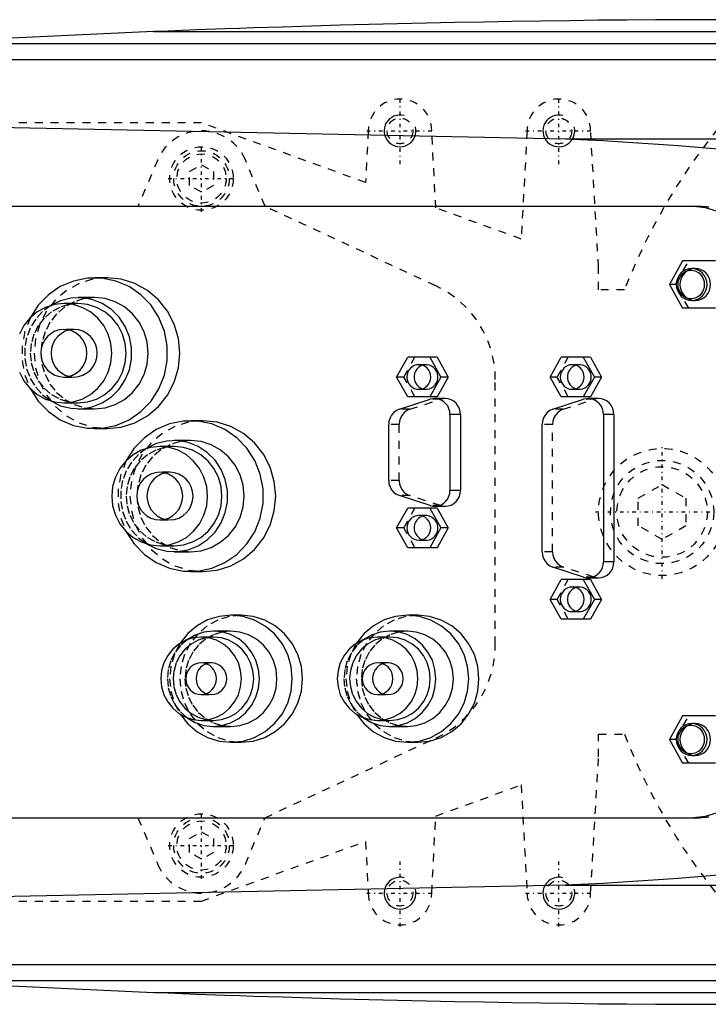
# Model space of a CAD drawing. Extents: x -502 to 168, y -90 to 90.
# Tile 7 of 13: x -348 to -261, y -62 to 62. Entities that reach past the tile are written whole.
import ezdxf

# ---------------------------------------------------------------- set-up
doc = ezdxf.new("R2010")
doc.units = 0
doc.linetypes.add('CENTER', pattern=[1.5, 0.45, -0.5, 0.05, -0.5])
doc.linetypes.add('DASHED', pattern=[2, 1, -1])
for name, color, linetype in [('AM_0', 7, 'CONTINUOUS'), ('AM_10', 7, 'CONTINUOUS'), ('AM_3', 7, 'DASHED'), ('AM_7', 7, 'CENTER')]:
    doc.layers.add(name, color=color, linetype=linetype)

msp = doc.modelspace()

# ---------------------------------------------------------------- linework, layer by layer
at = {"layer": 'AM_0', "color": 7, "linetype": 'CONTINUOUS'}
for p, q in [((-331.04, 60.5), (-362.76, 59)), ((-331.04, 60.5), (-185.14, 60.5)), ((-362.76, 59), (-152.3, 59)), ((-394.4, 57), (-142.93, 57)), ((-398.5, 49.45), (-279.16, 47)), ((-279.16, 47), (-246.87, 47)), ((-350.34, 38.5), (-262.3, 38.5)), ((-264.41, 31.65), (-266.08, 28.65)), ((-260.29, 31.65), (-264.41, 31.65)), ((-262.82, 30.65), (-263.27, 30.65)), ((-336.9, 29.5), (-338.46, 29.5)), ((-266.08, 28.65), (-264.41, 25.65)), ((-340.53, 26.25), (-342.34, 26.25)), ((-338.46, 27), (-340.53, 27)), ((-263.27, 26.65), (-262.82, 26.65)), ((-260.29, 25.65), (-264.41, 25.65)), ((-300.43, 17), (-299.03, 19.5)), ((-295.34, 19.5), (-299.03, 19.5)), ((-296.24, 19.5), (-294.85, 17)), ((-295.34, 19.5), (-293.94, 17)), ((-281.11, 17), (-279.71, 19.5)), ((-276.02, 19.5), (-279.71, 19.5)), ((-276.93, 19.5), (-275.53, 17)), ((-276.02, 19.5), (-274.62, 17)), ((-299.03, 14.5), (-300.43, 17)), ((-294.85, 17), (-296.24, 14.5)), ((-293.94, 17), (-295.34, 14.5)), ((-293.94, 17), (-294.85, 17)), ((-279.71, 14.5), (-281.11, 17)), ((-275.53, 17), (-276.93, 14.5)), ((-274.62, 17), (-276.02, 14.5)), ((-274.62, 17), (-275.53, 17)), ((-342.34, 13.75), (-340.53, 13.75)), ((-300.08, 12.94), (-296.21, 14.19)), ((-295.34, 14.5), (-299.03, 14.5)), ((-294.32, 14.28), (-295.64, 14.28)), ((-280.76, 12.94), (-276.89, 14.19)), ((-276.02, 14.5), (-279.71, 14.5)), ((-275, 14.28), (-276.32, 14.28)), ((-340.53, 13), (-338.46, 13)), ((-324.83, 11.5), (-326.38, 11.5)), ((-293.71, 12.28), (-293.71, 2.72)), ((-292.39, 12.28), (-293.71, 12.28)), ((-292.39, 12.28), (-292.39, 2.72)), ((-274.39, 12.28), (-274.39, -6.28)), ((-273.07, 12.28), (-274.39, 12.28)), ((-273.07, 12.28), (-273.07, -6.28)), ((-338.46, 10.5), (-336.9, 10.5)), ((-301.43, 3.97), (-301.43, 11.03)), ((-282.11, -5.03), (-282.11, 11.03)), ((-326.38, 9), (-328.45, 9)), ((-328.45, 8.25), (-330.26, 8.25)), ((-292.39, 2.72), (-293.71, 2.72)), ((-296.21, 0.81), (-300.08, 2.06)), ((-300.43, -2), (-299.03, 0.5)), ((-295.34, 0.5), (-299.03, 0.5)), ((-296.24, 0.5), (-294.85, -2)), ((-295.64, 0.72), (-294.32, 0.72)), ((-295.34, 0.5), (-293.94, -2)), ((-299.03, -4.5), (-300.43, -2)), ((-294.85, -2), (-296.24, -4.5)), ((-293.94, -2), (-295.34, -4.5)), ((-293.94, -2), (-294.85, -2)), ((-330.26, -4.25), (-328.45, -4.25)), ((-295.34, -4.5), (-299.03, -4.5)), ((-328.45, -5), (-326.38, -5)), ((-276.89, -8.19), (-280.76, -6.94)), ((-273.07, -6.28), (-274.39, -6.28)), ((-326.38, -7.5), (-324.83, -7.5)), ((-281.11, -11), (-279.71, -8.5)), ((-276.02, -8.5), (-279.71, -8.5)), ((-276.93, -8.5), (-275.53, -11)), ((-276.32, -8.28), (-275, -8.28)), ((-276.02, -8.5), (-274.62, -11)), ((-279.71, -13.5), (-281.11, -11)), ((-275.53, -11), (-276.93, -13.5)), ((-274.62, -11), (-276.02, -13.5)), ((-274.62, -11), (-275.53, -11)), ((-320, -13), (-321.29, -13)), ((-297.78, -13), (-299.08, -13)), ((-276.02, -13.5), (-279.71, -13.5)), ((-323.49, -15.75), (-325.05, -15.75)), ((-321.29, -15), (-323.49, -15)), ((-301.28, -15.75), (-302.83, -15.75)), ((-299.08, -15), (-301.28, -15)), ((-264.41, -25.65), (-266.08, -28.65)), ((-260.29, -25.65), (-264.41, -25.65)), ((-325.05, -26.25), (-323.49, -26.25)), ((-323.49, -27), (-321.29, -27)), ((-302.83, -26.25), (-301.28, -26.25)), ((-301.28, -27), (-299.08, -27)), ((-262.82, -26.65), (-263.27, -26.65)), ((-321.29, -29), (-320, -29)), ((-299.08, -29), (-297.78, -29)), ((-266.08, -28.65), (-264.41, -31.65)), ((-263.27, -30.65), (-262.82, -30.65)), ((-260.29, -31.65), (-264.41, -31.65)), ((-350.34, -38.5), (-262.3, -38.5)), ((-279.16, -47), (-398.5, -49.45)), ((-279.16, -47), (-246.87, -47)), ((-394.4, -57), (-142.93, -57)), ((-362.76, -59), (-152.3, -59)), ((-362.76, -59), (-331.04, -60.5)), ((-331.04, -60.5), (-185.14, -60.5))]:
    msp.add_line(p, q, dxfattribs=at)
for points in [[(-253.75, 28.5), (-253.93, 30.45), (-254.48, 32.33), (-255.38, 34.06), (-256.58, 35.57), (-258.04, 36.81), (-259.71, 37.74), (-261.52, 38.31), (-263.41, 38.5)], [(-262.82, 26.65), (-262.44, 26.69), (-262.08, 26.8), (-261.75, 26.99), (-261.45, 27.24), (-261.21, 27.54), (-261.04, 27.88), (-260.93, 28.26), (-260.89, 28.65), (-260.93, 29.04), (-261.04, 29.42), (-261.21, 29.76), (-261.45, 30.06), (-261.75, 30.31), (-262.08, 30.5), (-262.44, 30.61), (-262.82, 30.65)], [(-346.55, 15.52), (-345.55, 13.97), (-344.28, 12.66), (-342.78, 11.62), (-341.12, 10.91), (-339.35, 10.55), (-337.56, 10.55), (-335.79, 10.91), (-334.13, 11.62), (-332.63, 12.66), (-331.36, 13.97), (-330.36, 15.52), (-329.68, 17.24), (-329.32, 19.07), (-329.32, 20.93), (-329.68, 22.76), (-330.36, 24.48), (-331.36, 26.03), (-332.63, 27.34), (-334.13, 28.38), (-335.79, 29.09), (-337.56, 29.45), (-339.35, 29.45), (-341.12, 29.09), (-342.78, 28.38), (-344.28, 27.34), (-345.55, 26.03), (-346.55, 24.48)], [(-336.9, 10.5), (-335.11, 10.68), (-333.39, 11.22), (-331.81, 12.1), (-330.42, 13.28), (-329.27, 14.72), (-328.43, 16.36), (-327.9, 18.15), (-327.73, 20), (-327.9, 21.85), (-328.43, 23.64), (-329.27, 25.28), (-330.42, 26.72), (-331.81, 27.9), (-333.39, 28.78), (-335.11, 29.32), (-336.9, 29.5)], [(-347.92, 17.61), (-347.36, 16.53), (-346.61, 15.58), (-345.69, 14.8), (-344.65, 14.23), (-343.52, 13.87), (-342.34, 13.75), (-341.16, 13.87), (-340.03, 14.23), (-338.98, 14.8), (-338.07, 15.58), (-337.32, 16.53), (-336.76, 17.61), (-336.42, 18.78), (-336.3, 20), (-336.42, 21.22), (-336.76, 22.39), (-337.32, 23.47), (-338.07, 24.42), (-338.98, 25.2), (-340.03, 25.77), (-341.16, 26.13), (-342.34, 26.25), (-343.52, 26.13), (-344.65, 25.77), (-345.69, 25.2), (-346.61, 24.42), (-347.36, 23.47), (-347.92, 22.39)], [(-343.99, 13.99), (-342.76, 13.39), (-341.45, 13.06), (-340.09, 13.01), (-338.75, 13.25), (-337.49, 13.75), (-336.34, 14.5), (-335.37, 15.47), (-334.6, 16.63), (-334.07, 17.92), (-333.8, 19.3), (-333.8, 20.7), (-334.07, 22.08), (-334.6, 23.37), (-335.37, 24.53), (-336.34, 25.5), (-337.49, 26.25), (-338.75, 26.75), (-340.09, 26.99), (-341.45, 26.94), (-342.76, 26.61), (-343.99, 26.01)], [(-340.53, 13.75), (-339.35, 13.87), (-338.22, 14.23), (-337.17, 14.8), (-336.26, 15.58), (-335.51, 16.53), (-334.95, 17.61), (-334.61, 18.78), (-334.49, 20), (-334.61, 21.22), (-334.95, 22.39), (-335.51, 23.47), (-336.26, 24.42), (-337.17, 25.2), (-338.22, 25.77), (-339.35, 26.13), (-340.53, 26.25)], [(-338.46, 13), (-337.14, 13.13), (-335.87, 13.53), (-334.7, 14.18), (-333.68, 15.05), (-332.83, 16.11), (-332.21, 17.32), (-331.83, 18.63), (-331.7, 20), (-331.83, 21.37), (-332.21, 22.68), (-332.83, 23.89), (-333.68, 24.95), (-334.7, 25.82), (-335.87, 26.47), (-337.14, 26.87), (-338.46, 27)], [(-297.18, 18.48), (-297.45, 18.36), (-297.69, 18.19), (-297.9, 17.98), (-298.06, 17.72), (-298.17, 17.45), (-298.22, 17.15), (-298.22, 16.85), (-298.17, 16.55), (-298.06, 16.28), (-297.9, 16.02), (-297.69, 15.81), (-297.45, 15.64), (-297.18, 15.52)], [(-277.87, 18.48), (-278.13, 18.36), (-278.37, 18.19), (-278.58, 17.98), (-278.74, 17.72), (-278.85, 17.45), (-278.9, 17.15), (-278.9, 16.85), (-278.85, 16.55), (-278.74, 16.28), (-278.58, 16.02), (-278.37, 15.81), (-278.13, 15.64), (-277.87, 15.52)], [(-293.71, 12.28), (-293.74, 12.65), (-293.84, 13.01), (-294, 13.35), (-294.22, 13.64), (-294.49, 13.89), (-294.8, 14.08), (-295.14, 14.21), (-295.5, 14.27), (-295.86, 14.27), (-296.21, 14.19)], [(-292.39, 12.28), (-292.42, 12.67), (-292.53, 13.04), (-292.71, 13.39), (-292.95, 13.69), (-293.24, 13.94), (-293.58, 14.13), (-293.94, 14.24), (-294.32, 14.28)], [(-274.39, 12.28), (-274.42, 12.65), (-274.52, 13.01), (-274.68, 13.35), (-274.9, 13.64), (-275.17, 13.89), (-275.48, 14.08), (-275.82, 14.21), (-276.18, 14.27), (-276.54, 14.27), (-276.89, 14.19)], [(-273.07, 12.28), (-273.1, 12.67), (-273.21, 13.04), (-273.39, 13.39), (-273.63, 13.69), (-273.93, 13.94), (-274.26, 14.13), (-274.62, 14.24), (-275, 14.28)], [(-300.08, 12.94), (-300.45, 12.77), (-300.78, 12.53), (-301.06, 12.21), (-301.26, 11.85), (-301.39, 11.45), (-301.43, 11.03)], [(-280.76, 12.94), (-281.13, 12.77), (-281.46, 12.53), (-281.74, 12.21), (-281.94, 11.85), (-282.07, 11.45), (-282.11, 11.03)], [(-334.47, -2.48), (-333.47, -4.03), (-332.2, -5.34), (-330.71, -6.38), (-329.05, -7.09), (-327.28, -7.45), (-325.48, -7.45), (-323.72, -7.09), (-322.06, -6.38), (-320.56, -5.34), (-319.29, -4.03), (-318.29, -2.48), (-317.6, -0.76), (-317.25, 1.07), (-317.25, 2.93), (-317.6, 4.76), (-318.29, 6.48), (-319.29, 8.03), (-320.56, 9.34), (-322.06, 10.38), (-323.72, 11.09), (-325.48, 11.45), (-327.28, 11.45), (-329.05, 11.09), (-330.71, 10.38), (-332.2, 9.34), (-333.47, 8.03), (-334.47, 6.48)], [(-324.83, -7.5), (-323.04, -7.32), (-321.32, -6.78), (-319.73, -5.9), (-318.34, -4.72), (-317.2, -3.28), (-316.35, -1.64), (-315.83, 0.15), (-315.65, 2), (-315.83, 3.85), (-316.35, 5.64), (-317.2, 7.28), (-318.34, 8.72), (-319.73, 9.9), (-321.32, 10.78), (-323.04, 11.32), (-324.83, 11.5)], [(-331.92, -4.01), (-330.69, -4.61), (-329.37, -4.94), (-328.02, -4.99), (-326.68, -4.75), (-325.41, -4.25), (-324.27, -3.5), (-323.29, -2.53), (-322.53, -1.37), (-322, -0.08), (-321.73, 1.3), (-321.73, 2.7), (-322, 4.08), (-322.53, 5.37), (-323.29, 6.53), (-324.27, 7.5), (-325.41, 8.25), (-326.68, 8.75), (-328.02, 8.99), (-329.37, 8.94), (-330.69, 8.61), (-331.92, 8.01)], [(-326.38, -5), (-325.06, -4.87), (-323.8, -4.47), (-322.63, -3.82), (-321.6, -2.95), (-320.76, -1.89), (-320.14, -0.68), (-319.75, 0.63), (-319.62, 2), (-319.75, 3.37), (-320.14, 4.68), (-320.76, 5.89), (-321.6, 6.95), (-322.63, 7.82), (-323.8, 8.47), (-325.06, 8.87), (-326.38, 9)], [(-328.45, -4.25), (-327.28, -4.13), (-326.14, -3.77), (-325.1, -3.2), (-324.18, -2.42), (-323.43, -1.47), (-322.88, -0.39), (-322.53, 0.78), (-322.42, 2), (-322.53, 3.22), (-322.88, 4.39), (-323.43, 5.47), (-324.18, 6.42), (-325.1, 7.2), (-326.14, 7.77), (-327.28, 8.13), (-328.45, 8.25)], [(-301.43, 3.97), (-301.39, 3.55), (-301.26, 3.15), (-301.06, 2.79), (-300.78, 2.47), (-300.45, 2.23), (-300.08, 2.06)], [(-296.21, 0.81), (-295.86, 0.73), (-295.5, 0.73), (-295.14, 0.79), (-294.8, 0.92), (-294.49, 1.11), (-294.22, 1.36), (-294, 1.65), (-293.84, 1.99), (-293.74, 2.35), (-293.71, 2.72)], [(-294.32, 0.72), (-293.94, 0.76), (-293.58, 0.87), (-293.24, 1.06), (-292.95, 1.31), (-292.71, 1.61), (-292.53, 1.96), (-292.42, 2.33), (-292.39, 2.72)], [(-297.18, -0.52), (-297.45, -0.64), (-297.69, -0.81), (-297.9, -1.02), (-298.06, -1.28), (-298.17, -1.55), (-298.22, -1.85), (-298.22, -2.15), (-298.17, -2.45), (-298.06, -2.72), (-297.9, -2.98), (-297.69, -3.19), (-297.45, -3.36), (-297.18, -3.48)], [(-282.11, -5.03), (-282.07, -5.45), (-281.94, -5.85), (-281.74, -6.21), (-281.46, -6.53), (-281.13, -6.77), (-280.76, -6.94)], [(-276.89, -8.19), (-276.54, -8.27), (-276.18, -8.27), (-275.82, -8.21), (-275.48, -8.08), (-275.17, -7.89), (-274.9, -7.64), (-274.68, -7.35), (-274.52, -7.01), (-274.42, -6.65), (-274.39, -6.28)], [(-275, -8.28), (-274.62, -8.24), (-274.26, -8.13), (-273.93, -7.94), (-273.63, -7.69), (-273.39, -7.39), (-273.21, -7.04), (-273.1, -6.67), (-273.07, -6.28)], [(-277.87, -9.52), (-278.13, -9.64), (-278.37, -9.81), (-278.58, -10.02), (-278.74, -10.28), (-278.85, -10.55), (-278.9, -10.85), (-278.9, -11.15), (-278.85, -11.45), (-278.74, -11.72), (-278.58, -11.98), (-278.37, -12.19), (-278.13, -12.36), (-277.87, -12.48)], [(-327.7, -25.47), (-326.74, -26.68), (-325.56, -27.67), (-324.23, -28.4), (-322.78, -28.85), (-321.27, -29), (-319.77, -28.84), (-318.32, -28.38), (-316.99, -27.64), (-315.82, -26.65), (-314.86, -25.44), (-314.15, -24.06), (-313.71, -22.56), (-313.57, -21), (-313.71, -19.44), (-314.15, -17.94), (-314.86, -16.56), (-315.82, -15.35), (-316.99, -14.36), (-318.32, -13.62), (-319.77, -13.16), (-321.27, -13), (-322.78, -13.15), (-324.23, -13.6), (-325.56, -14.33), (-326.74, -15.32), (-327.7, -16.53)], [(-320, -29), (-318.49, -28.85), (-317.04, -28.39), (-315.71, -27.65), (-314.54, -26.66), (-313.57, -25.44), (-312.86, -24.06), (-312.42, -22.56), (-312.27, -21), (-312.42, -19.44), (-312.86, -17.94), (-313.57, -16.56), (-314.54, -15.34), (-315.71, -14.35), (-317.04, -13.61), (-318.49, -13.15), (-320, -13)], [(-305.48, -25.47), (-304.52, -26.68), (-303.35, -27.67), (-302.01, -28.4), (-300.56, -28.85), (-299.06, -29), (-297.55, -28.84), (-296.11, -28.38), (-294.77, -27.64), (-293.61, -26.65), (-292.65, -25.44), (-291.94, -24.06), (-291.5, -22.56), (-291.35, -21), (-291.5, -19.44), (-291.94, -17.94), (-292.65, -16.56), (-293.61, -15.35), (-294.77, -14.36), (-296.11, -13.62), (-297.55, -13.16), (-299.06, -13), (-300.56, -13.15), (-302.01, -13.6), (-303.35, -14.33), (-304.52, -15.32), (-305.48, -16.53)], [(-297.78, -29), (-296.28, -28.85), (-294.83, -28.39), (-293.49, -27.65), (-292.32, -26.66), (-291.36, -25.44), (-290.64, -24.06), (-290.2, -22.56), (-290.06, -21), (-290.2, -19.44), (-290.64, -17.94), (-291.36, -16.56), (-292.32, -15.34), (-293.49, -14.35), (-294.83, -13.61), (-296.28, -13.15), (-297.78, -13)], [(-326.81, -25.92), (-325.8, -26.5), (-324.71, -26.87), (-323.57, -27), (-322.43, -26.9), (-321.33, -26.57), (-320.32, -26.02), (-319.42, -25.27), (-318.69, -24.36), (-318.15, -23.32), (-317.81, -22.18), (-317.7, -21), (-317.81, -19.82), (-318.15, -18.68), (-318.69, -17.64), (-319.42, -16.73), (-320.32, -15.98), (-321.33, -15.43), (-322.43, -15.1), (-323.57, -15), (-324.71, -15.13), (-325.8, -15.5), (-326.81, -16.08)], [(-323.49, -26.25), (-322.5, -26.15), (-321.55, -25.85), (-320.68, -25.37), (-319.91, -24.71), (-319.28, -23.92), (-318.81, -23.01), (-318.52, -22.02), (-318.42, -21), (-318.52, -19.98), (-318.81, -18.99), (-319.28, -18.08), (-319.91, -17.29), (-320.68, -16.63), (-321.55, -16.15), (-322.5, -15.85), (-323.49, -15.75)], [(-321.29, -27), (-320.16, -26.88), (-319.08, -26.54), (-318.07, -25.99), (-317.2, -25.24), (-316.48, -24.33), (-315.94, -23.3), (-315.61, -22.17), (-315.5, -21), (-315.61, -19.83), (-315.94, -18.7), (-316.48, -17.67), (-317.2, -16.76), (-318.07, -16.01), (-319.08, -15.46), (-320.16, -15.12), (-321.29, -15)], [(-304.59, -25.92), (-303.59, -26.5), (-302.5, -26.87), (-301.36, -27), (-300.22, -26.9), (-299.12, -26.57), (-298.1, -26.02), (-297.21, -25.27), (-296.48, -24.36), (-295.93, -23.32), (-295.6, -22.18), (-295.48, -21), (-295.6, -19.82), (-295.93, -18.68), (-296.48, -17.64), (-297.21, -16.73), (-298.1, -15.98), (-299.12, -15.43), (-300.22, -15.1), (-301.36, -15), (-302.5, -15.13), (-303.59, -15.5), (-304.59, -16.08)], [(-301.28, -26.25), (-300.29, -26.15), (-299.34, -25.85), (-298.46, -25.37), (-297.69, -24.71), (-297.06, -23.92), (-296.59, -23.01), (-296.3, -22.02), (-296.21, -21), (-296.3, -19.98), (-296.59, -18.99), (-297.06, -18.08), (-297.69, -17.29), (-298.46, -16.63), (-299.34, -16.15), (-300.29, -15.85), (-301.28, -15.75)], [(-299.08, -27), (-297.95, -26.88), (-296.86, -26.54), (-295.86, -25.99), (-294.98, -25.24), (-294.26, -24.33), (-293.72, -23.3), (-293.39, -22.17), (-293.28, -21), (-293.39, -19.83), (-293.72, -18.7), (-294.26, -17.67), (-294.98, -16.76), (-295.86, -16.01), (-296.86, -15.46), (-297.95, -15.12), (-299.08, -15)], [(-262.82, -30.65), (-262.44, -30.61), (-262.08, -30.5), (-261.75, -30.31), (-261.45, -30.06), (-261.21, -29.76), (-261.04, -29.42), (-260.93, -29.04), (-260.89, -28.65), (-260.93, -28.26), (-261.04, -27.88), (-261.21, -27.54), (-261.45, -27.24), (-261.75, -26.99), (-262.08, -26.8), (-262.44, -26.69), (-262.82, -26.65)], [(-263.41, -38.5), (-261.52, -38.31), (-259.71, -37.74), (-258.04, -36.81), (-256.58, -35.57), (-255.38, -34.06), (-254.48, -32.33), (-253.93, -30.45), (-253.75, -28.5)]]:
    msp.add_lwpolyline(points, dxfattribs=at)
for points in [[(-263.27, 30.65), (-263.65, 30.61), (-264.01, 30.5), (-264.35, 30.31), (-264.64, 30.06), (-264.88, 29.76), (-265.06, 29.42), (-265.17, 29.04), (-265.21, 28.65), (-265.17, 28.26), (-265.06, 27.88), (-264.88, 27.54), (-264.64, 27.24), (-264.35, 26.99), (-264.01, 26.8), (-263.65, 26.69), (-263.27, 26.65), (-262.9, 26.69), (-262.53, 26.8), (-262.2, 26.99), (-261.91, 27.24), (-261.67, 27.54), (-261.49, 27.88), (-261.38, 28.26), (-261.34, 28.65), (-261.38, 29.04), (-261.49, 29.42), (-261.67, 29.76), (-261.91, 30.06), (-262.2, 30.31), (-262.53, 30.5), (-262.9, 30.61)], [(-263.34, 26.9), (-263.01, 26.93), (-262.69, 27.03), (-262.4, 27.19), (-262.14, 27.41), (-261.93, 27.68), (-261.78, 27.98), (-261.68, 28.31), (-261.65, 28.65), (-261.68, 28.99), (-261.78, 29.32), (-261.93, 29.62), (-262.14, 29.89), (-262.4, 30.11), (-262.69, 30.27), (-263.01, 30.37), (-263.34, 30.4), (-263.67, 30.37), (-263.99, 30.27), (-264.28, 30.11), (-264.53, 29.89), (-264.74, 29.62), (-264.9, 29.32), (-265, 28.99), (-265.03, 28.65), (-265, 28.31), (-264.9, 27.98), (-264.74, 27.68), (-264.53, 27.41), (-264.28, 27.19), (-263.99, 27.03), (-263.67, 26.93)], [(-342.34, 23), (-342.9, 22.94), (-343.45, 22.77), (-343.95, 22.49), (-344.39, 22.12), (-344.75, 21.67), (-345.02, 21.15), (-345.18, 20.59), (-345.24, 20), (-345.18, 19.41), (-345.02, 18.85), (-344.75, 18.33), (-344.39, 17.88), (-343.95, 17.51), (-343.45, 17.23), (-342.9, 17.06), (-342.34, 17), (-341.77, 17.06), (-341.23, 17.23), (-340.73, 17.51), (-340.29, 17.88), (-339.93, 18.33), (-339.66, 18.85), (-339.5, 19.41), (-339.44, 20), (-339.5, 20.59), (-339.66, 21.15), (-339.93, 21.67), (-340.29, 22.12), (-340.73, 22.49), (-341.23, 22.77), (-341.77, 22.94)], [(-297.64, 18.55), (-297.93, 18.52), (-298.21, 18.43), (-298.47, 18.29), (-298.7, 18.1), (-298.88, 17.86), (-299.02, 17.59), (-299.11, 17.3), (-299.13, 17), (-299.11, 16.7), (-299.02, 16.41), (-298.88, 16.14), (-298.7, 15.9), (-298.47, 15.71), (-298.21, 15.57), (-297.93, 15.48), (-297.64, 15.45), (-297.35, 15.48), (-297.06, 15.57), (-296.81, 15.71), (-296.58, 15.9), (-296.39, 16.14), (-296.25, 16.41), (-296.17, 16.7), (-296.14, 17), (-296.17, 17.3), (-296.25, 17.59), (-296.39, 17.86), (-296.58, 18.1), (-296.81, 18.29), (-297.06, 18.43), (-297.35, 18.52)], [(-278.32, 18.55), (-278.61, 18.52), (-278.89, 18.43), (-279.15, 18.29), (-279.38, 18.1), (-279.56, 17.86), (-279.7, 17.59), (-279.79, 17.3), (-279.82, 17), (-279.79, 16.7), (-279.7, 16.41), (-279.56, 16.14), (-279.38, 15.9), (-279.15, 15.71), (-278.89, 15.57), (-278.61, 15.48), (-278.32, 15.45), (-278.03, 15.48), (-277.75, 15.57), (-277.49, 15.71), (-277.26, 15.9), (-277.07, 16.14), (-276.94, 16.41), (-276.85, 16.7), (-276.82, 17), (-276.85, 17.3), (-276.94, 17.59), (-277.07, 17.86), (-277.26, 18.1), (-277.49, 18.29), (-277.75, 18.43), (-278.03, 18.52)], [(-330.26, 8.25), (-331.44, 8.13), (-332.58, 7.77), (-333.62, 7.2), (-334.53, 6.42), (-335.28, 5.47), (-335.84, 4.39), (-336.19, 3.22), (-336.3, 2), (-336.19, 0.78), (-335.84, -0.39), (-335.28, -1.47), (-334.53, -2.42), (-333.62, -3.2), (-332.58, -3.77), (-331.44, -4.13), (-330.26, -4.25), (-329.09, -4.13), (-327.95, -3.77), (-326.91, -3.2), (-326, -2.42), (-325.25, -1.47), (-324.69, -0.39), (-324.34, 0.78), (-324.23, 2), (-324.34, 3.22), (-324.69, 4.39), (-325.25, 5.47), (-326, 6.42), (-326.91, 7.2), (-327.95, 7.77), (-329.09, 8.13)], [(-330.26, 5), (-330.83, 4.94), (-331.37, 4.77), (-331.87, 4.49), (-332.31, 4.12), (-332.67, 3.67), (-332.94, 3.15), (-333.11, 2.59), (-333.16, 2), (-333.11, 1.41), (-332.94, 0.85), (-332.67, 0.33), (-332.31, -0.12), (-331.87, -0.49), (-331.37, -0.77), (-330.83, -0.94), (-330.26, -1), (-329.7, -0.94), (-329.16, -0.77), (-328.65, -0.49), (-328.22, -0.12), (-327.86, 0.33), (-327.59, 0.85), (-327.42, 1.41), (-327.37, 2), (-327.42, 2.59), (-327.59, 3.15), (-327.86, 3.67), (-328.22, 4.12), (-328.65, 4.49), (-329.16, 4.77), (-329.7, 4.94)], [(-297.64, -0.45), (-297.93, -0.48), (-298.21, -0.57), (-298.47, -0.71), (-298.7, -0.9), (-298.88, -1.14), (-299.02, -1.41), (-299.11, -1.7), (-299.13, -2), (-299.11, -2.3), (-299.02, -2.59), (-298.88, -2.86), (-298.7, -3.1), (-298.47, -3.29), (-298.21, -3.43), (-297.93, -3.52), (-297.64, -3.55), (-297.35, -3.52), (-297.06, -3.43), (-296.81, -3.29), (-296.58, -3.1), (-296.39, -2.86), (-296.25, -2.59), (-296.17, -2.3), (-296.14, -2), (-296.17, -1.7), (-296.25, -1.41), (-296.39, -1.14), (-296.58, -0.9), (-296.81, -0.71), (-297.06, -0.57), (-297.35, -0.48)], [(-278.32, -9.45), (-278.61, -9.48), (-278.89, -9.57), (-279.15, -9.71), (-279.38, -9.9), (-279.56, -10.14), (-279.7, -10.41), (-279.79, -10.7), (-279.82, -11), (-279.79, -11.3), (-279.7, -11.59), (-279.56, -11.86), (-279.38, -12.1), (-279.15, -12.29), (-278.89, -12.43), (-278.61, -12.52), (-278.32, -12.55), (-278.03, -12.52), (-277.75, -12.43), (-277.49, -12.29), (-277.26, -12.1), (-277.07, -11.86), (-276.94, -11.59), (-276.85, -11.3), (-276.82, -11), (-276.85, -10.7), (-276.94, -10.41), (-277.07, -10.14), (-277.26, -9.9), (-277.49, -9.71), (-277.75, -9.57), (-278.03, -9.48)], [(-325.05, -15.75), (-326.04, -15.85), (-326.99, -16.15), (-327.86, -16.63), (-328.63, -17.29), (-329.26, -18.08), (-329.73, -18.99), (-330.02, -19.98), (-330.12, -21), (-330.02, -22.02), (-329.73, -23.01), (-329.26, -23.92), (-328.63, -24.71), (-327.86, -25.37), (-326.99, -25.85), (-326.04, -26.15), (-325.05, -26.25), (-324.06, -26.15), (-323.11, -25.85), (-322.23, -25.37), (-321.46, -24.71), (-320.83, -23.92), (-320.36, -23.01), (-320.07, -22.02), (-319.98, -21), (-320.07, -19.98), (-320.36, -18.99), (-320.83, -18.08), (-321.46, -17.29), (-322.23, -16.63), (-323.11, -16.15), (-324.06, -15.85)], [(-302.83, -15.75), (-303.82, -15.85), (-304.77, -16.15), (-305.65, -16.63), (-306.42, -17.29), (-307.05, -18.08), (-307.52, -18.99), (-307.8, -19.98), (-307.9, -21), (-307.8, -22.02), (-307.52, -23.01), (-307.05, -23.92), (-306.42, -24.71), (-305.65, -25.37), (-304.77, -25.85), (-303.82, -26.15), (-302.83, -26.25), (-301.84, -26.15), (-300.89, -25.85), (-300.01, -25.37), (-299.24, -24.71), (-298.61, -23.92), (-298.15, -23.01), (-297.86, -22.02), (-297.76, -21), (-297.86, -19.98), (-298.15, -18.99), (-298.61, -18.08), (-299.24, -17.29), (-300.01, -16.63), (-300.89, -16.15), (-301.84, -15.85)], [(-325.05, -19), (-325.42, -19.04), (-325.79, -19.15), (-326.12, -19.34), (-326.41, -19.59), (-326.65, -19.89), (-326.83, -20.23), (-326.94, -20.61), (-326.98, -21), (-326.94, -21.39), (-326.83, -21.77), (-326.65, -22.11), (-326.41, -22.41), (-326.12, -22.66), (-325.79, -22.85), (-325.42, -22.96), (-325.05, -23), (-324.67, -22.96), (-324.31, -22.85), (-323.97, -22.66), (-323.68, -22.41), (-323.44, -22.11), (-323.26, -21.77), (-323.15, -21.39), (-323.12, -21), (-323.15, -20.61), (-323.26, -20.23), (-323.44, -19.89), (-323.68, -19.59), (-323.97, -19.34), (-324.31, -19.15), (-324.67, -19.04)], [(-302.83, -19), (-303.21, -19.04), (-303.57, -19.15), (-303.9, -19.34), (-304.2, -19.59), (-304.44, -19.89), (-304.62, -20.23), (-304.73, -20.61), (-304.76, -21), (-304.73, -21.39), (-304.62, -21.77), (-304.44, -22.11), (-304.2, -22.41), (-303.9, -22.66), (-303.57, -22.85), (-303.21, -22.96), (-302.83, -23), (-302.45, -22.96), (-302.09, -22.85), (-301.76, -22.66), (-301.46, -22.41), (-301.22, -22.11), (-301.05, -21.77), (-300.94, -21.39), (-300.9, -21), (-300.94, -20.61), (-301.05, -20.23), (-301.22, -19.89), (-301.46, -19.59), (-301.76, -19.34), (-302.09, -19.15), (-302.45, -19.04)], [(-263.27, -26.65), (-263.65, -26.69), (-264.01, -26.8), (-264.35, -26.99), (-264.64, -27.24), (-264.88, -27.54), (-265.06, -27.88), (-265.17, -28.26), (-265.21, -28.65), (-265.17, -29.04), (-265.06, -29.42), (-264.88, -29.76), (-264.64, -30.06), (-264.35, -30.31), (-264.01, -30.5), (-263.65, -30.61), (-263.27, -30.65), (-262.9, -30.61), (-262.53, -30.5), (-262.2, -30.31), (-261.91, -30.06), (-261.67, -29.76), (-261.49, -29.42), (-261.38, -29.04), (-261.34, -28.65), (-261.38, -28.26), (-261.49, -27.88), (-261.67, -27.54), (-261.91, -27.24), (-262.2, -26.99), (-262.53, -26.8), (-262.9, -26.69)], [(-263.34, -30.4), (-263.01, -30.37), (-262.69, -30.27), (-262.4, -30.11), (-262.14, -29.89), (-261.93, -29.62), (-261.78, -29.32), (-261.68, -28.99), (-261.65, -28.65), (-261.68, -28.31), (-261.78, -27.98), (-261.93, -27.68), (-262.14, -27.41), (-262.4, -27.19), (-262.69, -27.03), (-263.01, -26.93), (-263.34, -26.9), (-263.67, -26.93), (-263.99, -27.03), (-264.28, -27.19), (-264.53, -27.41), (-264.74, -27.68), (-264.9, -27.98), (-265, -28.31), (-265.03, -28.65), (-265, -28.99), (-264.9, -29.32), (-264.74, -29.62), (-264.53, -29.89), (-264.28, -30.11), (-263.99, -30.27), (-263.67, -30.37)]]:
    msp.add_lwpolyline(points, close=True, dxfattribs=at)
for points in [[(-266, 62, 0), (-267.81, 61.99, 0), (-271.42, 61.96, 0), (-275.04, 61.92, 0), (-276.84, 61.9, 0), (-278.65, 61.87, 0), (-282.26, 61.82, 0), (-285.88, 61.77, 0), (-289.49, 61.7, 0), (-293.11, 61.63, 0), (-296.72, 61.56, 0), (-298.53, 61.51, 0), (-300.33, 61.47, 0), (-303.95, 61.38, 0), (-307.56, 61.29, 0), (-311.17, 61.18, 0), (-314.79, 61.07, 0), (-318.4, 60.96, 0), (-320.21, 60.9, 0), (-322.01, 60.83, 0), (-325.62, 60.71, 0), (-329.24, 60.57, 0), (-331.04, 60.5, 0)], [(-185.14, 60.5, 0), (-187.39, 60.58, 0), (-191.88, 60.72, 0), (-196.37, 60.86, 0), (-198.61, 60.93, 0), (-200.86, 61, 0), (-205.35, 61.12, 0), (-209.84, 61.24, 0), (-214.33, 61.34, 0), (-218.83, 61.44, 0), (-223.32, 61.53, 0), (-225.56, 61.58, 0), (-227.81, 61.62, 0), (-232.3, 61.69, 0), (-236.8, 61.76, 0), (-241.29, 61.82, 0), (-245.78, 61.87, 0), (-250.27, 61.91, 0), (-252.52, 61.93, 0), (-254.77, 61.95, 0), (-259.26, 61.97, 0), (-263.75, 61.99, 0), (-266, 62, 0)], [(-279.16, 47, 0), (-274.48, 46.77, 0), (-264.99, 46.16, 0), (-255.36, 45.37, 0), (-250.5, 44.92, 0)], [(-262.3, 38.5, 0), (-262.23, 38.5, 0), (-262.09, 38.5, 0), (-261.95, 38.49, 0), (-261.88, 38.49, 0), (-261.81, 38.49, 0), (-261.67, 38.48, 0), (-261.53, 38.47, 0), (-261.39, 38.46, 0), (-261.25, 38.44, 0), (-261.11, 38.43, 0)], [(-261.11, -38.43, 0), (-261.25, -38.44, 0), (-261.39, -38.46, 0), (-261.53, -38.47, 0), (-261.67, -38.48, 0), (-261.81, -38.49, 0), (-261.88, -38.49, 0), (-261.95, -38.49, 0), (-262.09, -38.5, 0), (-262.23, -38.5, 0), (-262.3, -38.5, 0)], [(-250.5, -44.92, 0), (-255.36, -45.37, 0), (-264.99, -46.16, 0), (-274.48, -46.77, 0), (-279.16, -47, 0)], [(-331.04, -60.5, 0), (-329.24, -60.57, 0), (-325.62, -60.71, 0), (-322.01, -60.83, 0), (-320.21, -60.9, 0), (-318.4, -60.96, 0), (-314.79, -61.07, 0), (-311.17, -61.18, 0), (-307.56, -61.29, 0), (-303.95, -61.38, 0), (-300.33, -61.47, 0), (-298.53, -61.51, 0), (-296.72, -61.56, 0), (-293.11, -61.63, 0), (-289.49, -61.7, 0), (-285.88, -61.77, 0), (-282.26, -61.82, 0), (-278.65, -61.87, 0), (-276.84, -61.9, 0), (-275.04, -61.92, 0), (-271.42, -61.96, 0), (-267.81, -61.99, 0), (-266, -62, 0)], [(-266, -62, 0), (-263.75, -61.99, 0), (-259.26, -61.97, 0), (-254.77, -61.95, 0), (-252.52, -61.93, 0), (-250.27, -61.91, 0), (-245.78, -61.87, 0), (-241.29, -61.82, 0), (-236.8, -61.76, 0), (-232.3, -61.69, 0), (-227.81, -61.62, 0), (-225.56, -61.58, 0), (-223.32, -61.53, 0), (-218.83, -61.44, 0), (-214.33, -61.34, 0), (-209.84, -61.24, 0), (-205.35, -61.12, 0), (-200.86, -61, 0), (-198.61, -60.93, 0), (-196.37, -60.86, 0), (-191.88, -60.72, 0), (-187.39, -60.58, 0), (-185.14, -60.5, 0)]]:
    msp.add_polyline3d(points, dxfattribs=at)
at = {"layer": 'AM_10', "color": 7, "linetype": 'CONTINUOUS'}
for centre in [(-300, 48), (-280, 48), (-300, -48), (-280, -48)]:
    msp.add_arc(centre, 2, 75, 15, dxfattribs=at)
at = {"layer": 'AM_3', "color": 6, "linetype": 'DASHED'}
for p, q in [((-325, 49), (-424, 49)), ((-304.35, 41.5), (-325, 49)), ((-304, 48), (-304.35, 41.5)), ((-295.5, 38.29), (-296, 48)), ((-284, 48), (-284.75, 34.38)), ((-275, 30.84), (-276, 48)), ((-330.52, 44.34), (-333, 38.5)), ((-326.5, 42.87), (-325, 43.73)), ((-325, 43.73), (-323.5, 42.87)), ((-317, 38.5), (-319.48, 44.34)), ((-326.5, 41.13), (-326.5, 42.87)), ((-323.5, 42.87), (-323.5, 41.13)), ((-325, 40.27), (-326.5, 41.13)), ((-323.5, 41.13), (-325, 40.27)), ((-295.51, 28.48), (-317, 38.5)), ((-284.75, 34.38), (-295.5, 38.29)), ((-265.3, 28.65), (-263.63, 31.65)), ((-275, 28), (-275, 30.84)), ((-265.3, 28.65), (-266.08, 28.65)), ((-263.63, 25.65), (-265.3, 28.65)), ((-271.73, 28), (-275, 28)), ((-341.04, 23), (-342.34, 23)), ((-299.52, 17), (-298.13, 19.5)), ((-280.2, 17), (-278.81, 19.5)), ((-296.73, 18.55), (-297.64, 18.55)), ((-277.41, 18.55), (-278.32, 18.55)), ((-342.34, 17), (-341.04, 17)), ((-299.52, 17), (-300.43, 17)), ((-298.13, 14.5), (-299.52, 17)), ((-288, -16.7), (-288, 16.7)), ((-280.2, 17), (-281.11, 17)), ((-278.81, 14.5), (-280.2, 17)), ((-297.64, 15.45), (-296.73, 15.45)), ((-278.32, 15.45), (-277.41, 15.45)), ((-298.76, 12.94), (-294.89, 14.19)), ((-294.89, 14.19), (-296.21, 14.19)), ((-279.44, 12.94), (-275.57, 14.19)), ((-275.57, 14.19), (-276.89, 14.19)), ((-298.76, 12.94), (-300.08, 12.94)), ((-279.44, 12.94), (-280.76, 12.94)), ((-300.11, 11.03), (-301.43, 11.03)), ((-300.11, 3.97), (-300.11, 11.03)), ((-280.79, 11.03), (-282.11, 11.03)), ((-280.79, -5.03), (-280.79, 11.03)), ((-328.97, 5), (-330.26, 5)), ((-300.11, 3.97), (-301.43, 3.97)), ((-270, 1.73), (-267, 3.46)), ((-267, 3.46), (-264, 1.73)), ((-298.76, 2.06), (-300.08, 2.06)), ((-294.89, 0.81), (-298.76, 2.06)), ((-270, -1.73), (-270, 1.73)), ((-264, 1.73), (-264, -1.73)), ((-299.52, -2), (-298.13, 0.5)), ((-294.89, 0.81), (-296.21, 0.81)), ((-330.26, -1), (-328.97, -1)), ((-296.73, -0.45), (-297.64, -0.45)), ((-299.52, -2), (-300.43, -2)), ((-298.13, -4.5), (-299.52, -2)), ((-267, -3.46), (-270, -1.73)), ((-264, -1.73), (-267, -3.46)), ((-297.64, -3.55), (-296.73, -3.55)), ((-280.79, -5.03), (-282.11, -5.03)), ((-279.44, -6.94), (-280.76, -6.94)), ((-275.57, -8.19), (-279.44, -6.94)), ((-280.2, -11), (-278.81, -8.5)), ((-275.57, -8.19), (-276.89, -8.19)), ((-277.41, -9.45), (-278.32, -9.45)), ((-280.2, -11), (-281.11, -11)), ((-278.81, -13.5), (-280.2, -11)), ((-278.32, -12.55), (-277.41, -12.55)), ((-323.75, -19), (-325.05, -19)), ((-301.54, -19), (-302.83, -19)), ((-325.05, -23), (-323.75, -23)), ((-302.83, -23), (-301.54, -23)), ((-265.3, -28.65), (-263.63, -25.65)), ((-317, -38.5), (-295.51, -28.48)), ((-275, -28), (-271.73, -28)), ((-275, -30.84), (-275, -28)), ((-265.3, -28.65), (-266.08, -28.65)), ((-263.63, -31.65), (-265.3, -28.65)), ((-276, -48), (-275, -30.84)), ((-295.5, -38.29), (-284.75, -34.38)), ((-284.75, -34.38), (-284, -48)), ((-296, -48), (-295.5, -38.29)), ((-333, -38.5), (-330.52, -44.34)), ((-319.48, -44.34), (-317, -38.5)), ((-326.5, -41.13), (-325, -40.27)), ((-325, -40.27), (-323.5, -41.13)), ((-326.5, -42.87), (-326.5, -41.13)), ((-325, -49), (-304.35, -41.5)), ((-323.5, -41.13), (-323.5, -42.87)), ((-304.35, -41.5), (-304, -48)), ((-325, -43.73), (-326.5, -42.87)), ((-323.5, -42.87), (-325, -43.73)), ((-424, -49), (-325, -49))]:
    msp.add_line(p, q, dxfattribs=at)
for points in [[(-262.82, 30.65), (-263.2, 30.61), (-263.56, 30.5), (-263.89, 30.31), (-264.19, 30.06), (-264.43, 29.76), (-264.61, 29.42), (-264.72, 29.04), (-264.75, 28.65), (-264.72, 28.26), (-264.61, 27.88), (-264.43, 27.54), (-264.19, 27.24), (-263.89, 26.99), (-263.56, 26.8), (-263.2, 26.69), (-262.82, 26.65)], [(-336.9, 29.5), (-338.69, 29.32), (-340.42, 28.78), (-342, 27.9), (-343.39, 26.72), (-344.53, 25.28), (-345.38, 23.64), (-345.9, 21.85), (-346.08, 20), (-345.9, 18.15), (-345.38, 16.36), (-344.53, 14.72), (-343.39, 13.28), (-342, 12.1), (-340.42, 11.22), (-338.69, 10.68), (-336.9, 10.5)], [(-340.53, 26.25), (-341.7, 26.13), (-342.84, 25.77), (-343.88, 25.2), (-344.8, 24.42), (-345.55, 23.47), (-346.1, 22.39), (-346.45, 21.22), (-346.56, 20), (-346.45, 18.78), (-346.1, 17.61), (-345.55, 16.53), (-344.8, 15.58), (-343.88, 14.8), (-342.84, 14.23), (-341.7, 13.87), (-340.53, 13.75)], [(-338.46, 27), (-339.78, 26.87), (-341.04, 26.47), (-342.21, 25.82), (-343.24, 24.95), (-344.08, 23.89), (-344.7, 22.68), (-345.09, 21.37), (-345.22, 20), (-345.09, 18.63), (-344.7, 17.32), (-344.08, 16.11), (-343.24, 15.05), (-342.21, 14.18), (-341.04, 13.53), (-339.78, 13.13), (-338.46, 13)], [(-343.99, 26.01), (-345.01, 25.24), (-345.88, 24.28), (-346.56, 23.17), (-347.02, 21.95), (-347.26, 20.66), (-347.26, 19.34), (-347.02, 18.05), (-346.56, 16.83), (-345.88, 15.72), (-345.01, 14.76), (-343.99, 13.99)], [(-346.55, 24.48), (-347.24, 22.76), (-347.59, 20.93), (-347.59, 19.07), (-347.24, 17.24), (-346.55, 15.52)], [(-297.18, 15.52), (-296.9, 15.46), (-296.6, 15.46), (-296.31, 15.51), (-296.04, 15.63), (-295.79, 15.8), (-295.58, 16.01), (-295.41, 16.26), (-295.3, 16.55), (-295.24, 16.85), (-295.24, 17.15), (-295.3, 17.45), (-295.41, 17.74), (-295.58, 17.99), (-295.79, 18.2), (-296.04, 18.37), (-296.31, 18.49), (-296.6, 18.54), (-296.9, 18.54), (-297.18, 18.48)], [(-277.87, 15.52), (-277.58, 15.46), (-277.28, 15.46), (-276.99, 15.51), (-276.72, 15.63), (-276.47, 15.8), (-276.26, 16.01), (-276.1, 16.26), (-275.98, 16.55), (-275.92, 16.85), (-275.92, 17.15), (-275.98, 17.45), (-276.1, 17.74), (-276.26, 17.99), (-276.47, 18.2), (-276.72, 18.37), (-276.99, 18.49), (-277.28, 18.54), (-277.58, 18.54), (-277.87, 18.48)], [(-294.32, 14.28), (-294.61, 14.26), (-294.89, 14.19)], [(-275, 14.28), (-275.29, 14.26), (-275.57, 14.19)], [(-298.76, 12.94), (-299.13, 12.77), (-299.46, 12.53), (-299.74, 12.21), (-299.94, 11.85), (-300.07, 11.45), (-300.11, 11.03)], [(-279.44, 12.94), (-279.81, 12.77), (-280.14, 12.53), (-280.42, 12.21), (-280.62, 11.85), (-280.75, 11.45), (-280.79, 11.03)], [(-324.83, 11.5), (-326.62, 11.32), (-328.34, 10.78), (-329.93, 9.9), (-331.32, 8.72), (-332.46, 7.28), (-333.31, 5.64), (-333.83, 3.85), (-334.01, 2), (-333.83, 0.15), (-333.31, -1.64), (-332.46, -3.28), (-331.32, -4.72), (-329.93, -5.9), (-328.34, -6.78), (-326.62, -7.32), (-324.83, -7.5)], [(-326.38, 9), (-327.7, 8.87), (-328.97, 8.47), (-330.14, 7.82), (-331.16, 6.95), (-332, 5.89), (-332.63, 4.68), (-333.01, 3.37), (-333.14, 2), (-333.01, 0.63), (-332.63, -0.68), (-332, -1.89), (-331.16, -2.95), (-330.14, -3.82), (-328.97, -4.47), (-327.7, -4.87), (-326.38, -5)], [(-331.92, 8.01), (-332.94, 7.24), (-333.81, 6.28), (-334.48, 5.17), (-334.95, 3.95), (-335.18, 2.66), (-335.18, 1.34), (-334.95, 0.05), (-334.48, -1.17), (-333.81, -2.28), (-332.94, -3.24), (-331.92, -4.01)], [(-328.45, 8.25), (-329.63, 8.13), (-330.76, 7.77), (-331.81, 7.2), (-332.72, 6.42), (-333.47, 5.47), (-334.03, 4.39), (-334.37, 3.22), (-334.49, 2), (-334.37, 0.78), (-334.03, -0.39), (-333.47, -1.47), (-332.72, -2.42), (-331.81, -3.2), (-330.76, -3.77), (-329.63, -4.13), (-328.45, -4.25)], [(-334.47, 6.48), (-335.16, 4.76), (-335.51, 2.93), (-335.51, 1.07), (-335.16, -0.76), (-334.47, -2.48)], [(-300.11, 3.97), (-300.07, 3.55), (-299.94, 3.15), (-299.74, 2.79), (-299.46, 2.47), (-299.13, 2.23), (-298.76, 2.06)], [(-294.89, 0.81), (-294.61, 0.74), (-294.32, 0.72)], [(-297.18, -3.48), (-296.9, -3.54), (-296.6, -3.54), (-296.31, -3.49), (-296.04, -3.37), (-295.79, -3.2), (-295.58, -2.99), (-295.41, -2.74), (-295.3, -2.45), (-295.24, -2.15), (-295.24, -1.85), (-295.3, -1.55), (-295.41, -1.26), (-295.58, -1.01), (-295.79, -0.8), (-296.04, -0.63), (-296.31, -0.51), (-296.6, -0.46), (-296.9, -0.46), (-297.18, -0.52)], [(-280.79, -5.03), (-280.75, -5.45), (-280.62, -5.85), (-280.42, -6.21), (-280.14, -6.53), (-279.81, -6.77), (-279.44, -6.94)], [(-275.57, -8.19), (-275.29, -8.26), (-275, -8.28)], [(-277.87, -12.48), (-277.58, -12.54), (-277.28, -12.54), (-276.99, -12.49), (-276.72, -12.37), (-276.47, -12.2), (-276.26, -11.99), (-276.1, -11.74), (-275.98, -11.45), (-275.92, -11.15), (-275.92, -10.85), (-275.98, -10.55), (-276.1, -10.26), (-276.26, -10.01), (-276.47, -9.8), (-276.72, -9.63), (-276.99, -9.51), (-277.28, -9.46), (-277.58, -9.46), (-277.87, -9.52)], [(-320, -13), (-321.51, -13.15), (-322.96, -13.61), (-324.29, -14.35), (-325.46, -15.34), (-326.43, -16.56), (-327.14, -17.94), (-327.58, -19.44), (-327.73, -21), (-327.58, -22.56), (-327.14, -24.06), (-326.43, -25.44), (-325.46, -26.66), (-324.29, -27.65), (-322.96, -28.39), (-321.51, -28.85), (-320, -29)], [(-297.78, -13), (-299.29, -13.15), (-300.74, -13.61), (-302.08, -14.35), (-303.25, -15.34), (-304.21, -16.56), (-304.92, -17.94), (-305.36, -19.44), (-305.51, -21), (-305.36, -22.56), (-304.92, -24.06), (-304.21, -25.44), (-303.25, -26.66), (-302.08, -27.65), (-300.74, -28.39), (-299.29, -28.85), (-297.78, -29)], [(-326.81, -16.08), (-327.65, -16.82), (-328.35, -17.72), (-328.87, -18.75), (-329.18, -19.85), (-329.29, -21), (-329.18, -22.15), (-328.87, -23.25), (-328.35, -24.28), (-327.65, -25.18), (-326.81, -25.92)], [(-323.49, -15.75), (-324.48, -15.85), (-325.43, -16.15), (-326.31, -16.63), (-327.08, -17.29), (-327.71, -18.08), (-328.18, -18.99), (-328.47, -19.98), (-328.57, -21), (-328.47, -22.02), (-328.18, -23.01), (-327.71, -23.92), (-327.08, -24.71), (-326.31, -25.37), (-325.43, -25.85), (-324.48, -26.15), (-323.49, -26.25)], [(-321.29, -15), (-322.42, -15.12), (-323.51, -15.46), (-324.51, -16.01), (-325.39, -16.76), (-326.11, -17.67), (-326.65, -18.7), (-326.98, -19.83), (-327.09, -21), (-326.98, -22.17), (-326.65, -23.3), (-326.11, -24.33), (-325.39, -25.24), (-324.51, -25.99), (-323.51, -26.54), (-322.42, -26.88), (-321.29, -27)], [(-304.59, -16.08), (-305.44, -16.82), (-306.13, -17.72), (-306.65, -18.75), (-306.97, -19.85), (-307.07, -21), (-306.97, -22.15), (-306.65, -23.25), (-306.13, -24.28), (-305.44, -25.18), (-304.59, -25.92)], [(-301.28, -15.75), (-302.27, -15.85), (-303.22, -16.15), (-304.1, -16.63), (-304.86, -17.29), (-305.49, -18.08), (-305.96, -18.99), (-306.25, -19.98), (-306.35, -21), (-306.25, -22.02), (-305.96, -23.01), (-305.49, -23.92), (-304.86, -24.71), (-304.1, -25.37), (-303.22, -25.85), (-302.27, -26.15), (-301.28, -26.25)], [(-299.08, -15), (-300.21, -15.12), (-301.3, -15.46), (-302.3, -16.01), (-303.18, -16.76), (-303.9, -17.67), (-304.43, -18.7), (-304.76, -19.83), (-304.87, -21), (-304.76, -22.17), (-304.43, -23.3), (-303.9, -24.33), (-303.18, -25.24), (-302.3, -25.99), (-301.3, -26.54), (-300.21, -26.88), (-299.08, -27)], [(-327.7, -16.53), (-328.42, -17.92), (-328.87, -19.43), (-329.02, -21), (-328.87, -22.57), (-328.42, -24.08), (-327.7, -25.47)], [(-305.48, -16.53), (-306.21, -17.92), (-306.65, -19.43), (-306.81, -21), (-306.65, -22.57), (-306.21, -24.08), (-305.48, -25.47)], [(-262.82, -26.65), (-263.2, -26.69), (-263.56, -26.8), (-263.89, -26.99), (-264.19, -27.24), (-264.43, -27.54), (-264.61, -27.88), (-264.72, -28.26), (-264.75, -28.65), (-264.72, -29.04), (-264.61, -29.42), (-264.43, -29.76), (-264.19, -30.06), (-263.89, -30.31), (-263.56, -30.5), (-263.2, -30.61), (-262.82, -30.65)]]:
    msp.add_lwpolyline(points, dxfattribs=at)
for points in [[(-341.04, 23), (-341.61, 22.94), (-342.15, 22.77), (-342.65, 22.49), (-343.09, 22.12), (-343.45, 21.67), (-343.72, 21.15), (-343.89, 20.59), (-343.94, 20), (-343.89, 19.41), (-343.72, 18.85), (-343.45, 18.33), (-343.09, 17.88), (-342.65, 17.51), (-342.15, 17.23), (-341.61, 17.06), (-341.04, 17), (-340.48, 17.06), (-339.94, 17.23), (-339.43, 17.51), (-339, 17.88), (-338.64, 18.33), (-338.37, 18.85), (-338.2, 19.41), (-338.15, 20), (-338.2, 20.59), (-338.37, 21.15), (-338.64, 21.67), (-339, 22.12), (-339.43, 22.49), (-339.94, 22.77), (-340.48, 22.94)], [(-328.97, 5), (-329.54, 4.94), (-330.08, 4.77), (-330.58, 4.49), (-331.02, 4.12), (-331.38, 3.67), (-331.65, 3.15), (-331.81, 2.59), (-331.87, 2), (-331.81, 1.41), (-331.65, 0.85), (-331.38, 0.33), (-331.02, -0.12), (-330.58, -0.49), (-330.08, -0.77), (-329.54, -0.94), (-328.97, -1), (-328.41, -0.94), (-327.86, -0.77), (-327.36, -0.49), (-326.92, -0.12), (-326.56, 0.33), (-326.29, 0.85), (-326.13, 1.41), (-326.07, 2), (-326.13, 2.59), (-326.29, 3.15), (-326.56, 3.67), (-326.92, 4.12), (-327.36, 4.49), (-327.86, 4.77), (-328.41, 4.94)], [(-323.75, -19), (-324.13, -19.04), (-324.49, -19.15), (-324.83, -19.34), (-325.12, -19.59), (-325.36, -19.89), (-325.54, -20.23), (-325.65, -20.61), (-325.68, -21), (-325.65, -21.39), (-325.54, -21.77), (-325.36, -22.11), (-325.12, -22.41), (-324.83, -22.66), (-324.49, -22.85), (-324.13, -22.96), (-323.75, -23), (-323.38, -22.96), (-323.01, -22.85), (-322.68, -22.66), (-322.39, -22.41), (-322.15, -22.11), (-321.97, -21.77), (-321.86, -21.39), (-321.82, -21), (-321.86, -20.61), (-321.97, -20.23), (-322.15, -19.89), (-322.39, -19.59), (-322.68, -19.34), (-323.01, -19.15), (-323.38, -19.04)], [(-301.54, -19), (-301.91, -19.04), (-302.28, -19.15), (-302.61, -19.34), (-302.9, -19.59), (-303.14, -19.89), (-303.32, -20.23), (-303.43, -20.61), (-303.47, -21), (-303.43, -21.39), (-303.32, -21.77), (-303.14, -22.11), (-302.9, -22.41), (-302.61, -22.66), (-302.28, -22.85), (-301.91, -22.96), (-301.54, -23), (-301.16, -22.96), (-300.8, -22.85), (-300.46, -22.66), (-300.17, -22.41), (-299.93, -22.11), (-299.75, -21.77), (-299.64, -21.39), (-299.6, -21), (-299.64, -20.61), (-299.75, -20.23), (-299.93, -19.89), (-300.17, -19.59), (-300.46, -19.34), (-300.8, -19.15), (-301.16, -19.04)]]:
    msp.add_lwpolyline(points, close=True, dxfattribs=at)
for centre, radius in [((-300, 48), 1.62), ((-280, 48), 1.62), ((-325, 42), 4), ((-325, 42), 3.5), ((-325, 42), 3.1), ((-267, 0), 8), ((-267, 0), 6.5), ((-267, 0), 5.7), ((-325, -42), 4), ((-325, -42), 3.5), ((-325, -42), 3.1), ((-300, -48), 1.62), ((-280, -48), 1.62)]:
    msp.add_circle(centre, radius, dxfattribs=at)
for centre, radius, start, end in [((-300, 48), 4, 0, 180), ((-280, 48), 4, 0, 180), ((-325, 42), 6, 22.9682, 157.0318), ((-200, 0), 77, 141.1986, 158.6763), ((-301, 16.7), 13, 0, 65), ((-301, -16.7), 13, 295, 0), ((-200, 0), 77, 201.3237, 218.8014), ((-325, -42), 6, 202.9682, 337.0318), ((-300, -48), 4, 180, 0), ((-280, -48), 4, 180, 0)]:
    msp.add_arc(centre, radius, start, end, dxfattribs=at)
at = {"layer": 'AM_7', "color": 4, "linetype": 'CENTER'}
for p, q in [((-300, 43.8), (-300, 52.2)), ((-280, 43.8), (-280, 52.2)), ((-304.2, 48), (-295.8, 48)), ((-284.2, 48), (-275.8, 48)), ((-325, 37.8), (-325, 46.2)), ((-329.2, 42), (-320.8, 42)), ((-267, -8.4), (-267, 8.4)), ((-275.4, 0), (-141.2, 0)), ((-325, -46.2), (-325, -37.8)), ((-329.2, -42), (-320.8, -42)), ((-300, -52.2), (-300, -43.8)), ((-280, -52.2), (-280, -43.8)), ((-304.2, -48), (-295.8, -48)), ((-284.2, -48), (-275.8, -48))]:
    msp.add_line(p, q, dxfattribs=at)

doc.saveas('drawing.dxf')
